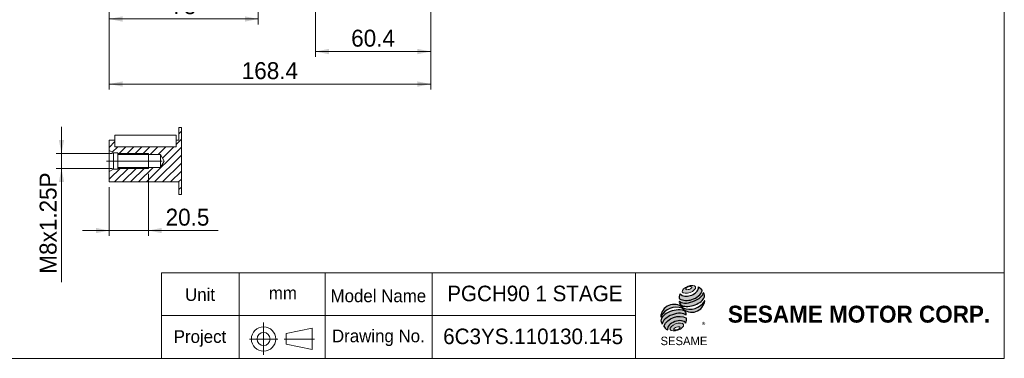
# Model space of a CAD drawing. Header units: millimetres. Extents: x 28 to 804, y 28 to 560.
# Tile 2 of 4: x 288 to 804, y 28 to 206. Entities that reach past the tile are written whole.
import ezdxf

# ---------------------------------------------------------------- set-up
doc = ezdxf.new("R2010")
doc.units = ezdxf.units.MM
doc.header["$LTSCALE"] = 2.8
doc.linetypes.add('CENTERX2', pattern=[20.319999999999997, 12.7, -2.54, 2.54, -2.54])
doc.layers.add('外框線', color=7, linetype='Continuous', lineweight=30)
doc.layers.add('標駐', color=51, linetype='Continuous')
doc.styles.add('SLDTEXTSTYLE0', font='ARIAL.TTF', dxfattribs={"width": 0.948})
doc.styles.add('SLDTEXTSTYLE1', font='MINGLIU.TTC')
doc.styles.add('SLDTEXTSTYLE3', font='ARIALBD.TTF', dxfattribs={"width": 0.948})
doc.dimstyles.new('SLDDIMSTYLE0', dxfattribs={"dimtxt": 8.62955078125, "dimasz": 7, "dimexe": 0, "dimexo": 0.0625, "dimgap": 2.1573876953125, "dimtad": 1, "dimdec": 4, "dimrnd": 1e-09, "dimzin": 12, "dimdsep": 46, "dimtxsty": 'SLDTEXTSTYLE0', "dimsah": 1, "dimcen": 0.09, "dimadec": 0, "dimazin": 0, "dimtfac": 1, "dimtdec": 4, "dimtofl": 0, "dimtmove": 0, "dimatfit": 3, "dimfxl": 0, "dimtolj": 1, "dimtzin": 12, "dimarcsym": 0})
doc.dimstyles.new('SLDDIMSTYLE1', dxfattribs={"dimtxt": 8.62955078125, "dimasz": 7, "dimexe": 0, "dimexo": 0.0625, "dimgap": 2.1573876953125, "dimtad": 1, "dimdec": 4, "dimrnd": 1e-09, "dimzin": 12, "dimdsep": 46, "dimtxsty": 'SLDTEXTSTYLE0', "dimsah": 1, "dimcen": 0.09, "dimadec": 0, "dimazin": 0, "dimtfac": 1, "dimtdec": 4, "dimtofl": 0, "dimtmove": 0, "dimatfit": 3, "dimfxl": 0, "dimtolj": 1, "dimtzin": 12, "dimarcsym": 0})

# ---------------------------------------------------------------- blocks, each defined once
blk = doc.blocks.new('單位定位')
at = {"layer": '外框線', "color": 7, "lineweight": 0}
for p, q in [((362.2478470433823, 72.81930699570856), (362.2478470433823, 28.01930699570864)), ((448.1056308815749, 72.81930699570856), (362.2478470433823, 72.81930699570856)), ((402.8903333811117, 72.81930699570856), (402.8903333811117, 28.01930699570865)), ((448.1056308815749, 50.41930699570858), (362.2478470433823, 50.41930699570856)), ((427.5556563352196, 40.94677118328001), (441.2143215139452, 43.74677118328)), ((441.2143215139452, 43.74677118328), (441.2143215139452, 32.54677118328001)), ((427.5556563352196, 40.94677118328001), (427.5556563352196, 35.34677118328)), ((427.5556563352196, 35.34677118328), (441.2143215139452, 32.54677118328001))]:
    blk.add_line(p, q, dxfattribs=at)
at = {"layer": '外框線', "color": 7, "linetype": 'CENTERX2', "lineweight": 0}
for p, q in [((415.7318551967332, 46.70841536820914), (415.7318551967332, 29.86910442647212)), ((408.3808127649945, 38.1365592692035), (423.1232922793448, 38.1365592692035)), ((426.5558927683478, 38.1365592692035), (442.4277034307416, 38.1365592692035))]:
    blk.add_line(p, q, dxfattribs=at)
at = {"layer": '外框線', "color": 7, "lineweight": 0}
for radius in [6.365473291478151, 3.430891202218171]:
    blk.add_circle((415.7318551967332, 38.1365592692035), radius, dxfattribs=at)
at = {"color": 7, "linetype": 'Continuous', "lineweight": 0, "char_height": 6.6675, "attachment_point": 1, "style": 'SLDTEXTSTYLE0'}
for s, insert in [('Unit', (374.6180426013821, 64.7765769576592)), ('mm', (418.4922529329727, 65.60411488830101)), ('Project', (368.6913760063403, 42.7526989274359))]:
    blk.add_mtext(s, dxfattribs=dict(at, insert=insert))
blk = doc.blocks.new('圖塊18')
at = {"linetype": 'Continuous'}
h = blk.add_hatch(color=1, dxfattribs=at)
edge = h.paths.add_edge_path(flags=0)
edge.add_spline(control_points=[(14.27606128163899, 31.73609818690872), (12.52786339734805, 31.0932387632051), (9.653163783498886, 28.11687362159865), (15.83030166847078, 27.5094824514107), (20.14235108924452, 31.97403016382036), (16.02425916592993, 32.37895761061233), (14.27606128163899, 31.73609818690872)], knot_values=[0, 0, 0, 0, 0.25, 0.5, 0.75, 1, 1, 1, 1], weights=[1, 1, 1, 1, 1, 1, 1], degree=3, periodic=0)
edge = h.paths.add_edge_path(flags=0)
edge.add_spline(control_points=[(14.64048843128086, 31.38407316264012), (15.46372824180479, 31.64175942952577), (17.31865210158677, 31.49120747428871), (15.16159902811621, 29.71926194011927), (12.37921323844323, 29.94508987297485), (13.81724862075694, 31.12638689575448), (14.64048843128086, 31.38407316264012)], knot_values=[0, 0, 0, 0, 0.2500000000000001, 0.5000000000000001, 0.75, 1, 1, 1, 1], weights=[1, 1, 1, 1, 1, 1, 1], degree=3, periodic=0)
h = blk.add_hatch(color=1, dxfattribs=at)
edge = h.paths.add_edge_path(flags=0)
edge.add_spline(control_points=[(10.26279906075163, 27.73953794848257), (9.822189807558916, 26.77497056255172), (9.780371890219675, 25.78848409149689), (9.904224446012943, 25.13712953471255)], knot_values=[0, 0, 0, 0, 0.4884105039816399, 0.4884105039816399, 0.4884105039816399, 0.4884105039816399], weights=[1, 1, 1, 1], degree=3, periodic=0)
edge.add_spline(control_points=[(9.904224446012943, 25.13712953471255), (11.89826045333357, 24.01678471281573), (15.76649393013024, 24.0230860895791), (19.79560088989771, 26.31172490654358), (21.5347615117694, 28.31553334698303), (21.79270978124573, 29.30334098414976)], knot_values=[0, 0, 0, 0, 0.4091170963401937, 0.6548043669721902, 0.8514887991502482, 0.8514887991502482, 0.8514887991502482, 0.8514887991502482], weights=[1, 1, 1, 1, 1, 1], degree=3, periodic=0)
edge.add_spline(control_points=[(21.79270978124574, 29.30334098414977), (21.50191297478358, 29.95274368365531), (20.90069792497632, 30.73466807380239), (19.91825983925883, 31.33562455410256)], knot_values=[0, 0, 0, 0, 0.4590419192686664, 0.4590419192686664, 0.4590419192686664, 0.4590419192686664], weights=[1, 1, 1, 1], degree=3, periodic=0)
edge.add_spline(control_points=[(19.91825983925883, 31.33562455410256), (19.94972824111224, 30.92850467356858), (19.74923563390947, 29.72667340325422), (18.24743016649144, 27.97157558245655), (15.01619953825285, 26.25311494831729), (11.49307139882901, 26.19645150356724), (10.26279906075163, 27.73953794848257)], knot_values=[0, 0, 0, 0, 0.08132341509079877, 0.2279594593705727, 0.4332489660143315, 0.8030080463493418, 0.8030080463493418, 0.8030080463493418, 0.8030080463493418], weights=[1, 1, 1, 1, 1, 1, 1], degree=3, periodic=0)
h = blk.add_hatch(color=1, dxfattribs=at)
edge = h.paths.add_edge_path(flags=0)
edge.add_arc((12.09167216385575, 23.49948178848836), 2.22886676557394, 168.3621772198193, 229.4245234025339)
edge.add_ellipse((16.26683038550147, 25.39614337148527), major_axis=(6.815377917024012, 2.222809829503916), ratio=0.5371428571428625, start_angle=205.6784380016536, end_angle=329.3896542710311)
edge.add_arc((19.78451527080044, 26.75179395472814), 3.231863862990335, 336.1521426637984, 392.8409252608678)
edge.add_ellipse((16.10440372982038, 26.5454282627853), major_axis=(6.311781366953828, 2.360052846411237), ratio=0.4437390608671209, start_angle=185.0255637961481, end_angle=352.21713539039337, ccw=False)
h = blk.add_hatch(color=1, dxfattribs=at)
edge = h.paths.add_edge_path(flags=0)
edge.add_arc((15.41209095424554, 28.53636843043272), 8.943443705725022, 244.9498890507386, 330.52495169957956, ccw=False)
edge.add_arc((7.029990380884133, 15.3109000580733), 6.882229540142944, 48.10924540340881, 177.9500526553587)
edge.add_arc((8.266390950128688, 11.79616111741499), 8.943443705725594, 69.43291289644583, 155.1324078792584, ccw=False)
edge.add_arc((16.36355920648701, 24.94555174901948), 6.882229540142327, 223.9443619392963, 353.2429906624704)
h = blk.add_hatch(color=1, dxfattribs=at)
edge = h.paths.add_edge_path(flags=0)
edge.add_ellipse((7.453400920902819, 13.32119024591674), major_axis=(6.510188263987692, 2.472463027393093), ratio=0.5235294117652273, start_angle=14.095136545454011, end_angle=164.8078450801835, ccw=False)
edge.add_arc((10.97395649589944, 16.91827750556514), 2.505722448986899, 351.5308011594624, 401.4061622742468)
edge.add_ellipse((7.224849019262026, 15.08016040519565), major_axis=(6.901098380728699, 2.024973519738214), ratio=0.534461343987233, start_angle=27.40472928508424, end_angle=171.7282428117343)
edge.add_arc((7.42626722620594, 15.00986510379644), 7.322094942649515, 191.0466409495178, 205.75451162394)
h = blk.add_hatch(color=1, dxfattribs=at)
edge = h.paths.add_edge_path(flags=0)
edge.add_spline(control_points=[(13.64238768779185, 14.99521183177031), (9.542509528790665, 17.28056307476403), (3.601568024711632, 15.1177963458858), (1.753902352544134, 10.82900038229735)], knot_values=[0, 0, 0, 0, 1, 1, 1, 1], weights=[1, 1, 1, 1], degree=3, periodic=0)
edge.add_arc((6.120296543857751, 12.97570026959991), 4.865564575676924, 206.1806388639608, 239.0996167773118)
edge.add_ellipse((8.599055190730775, 10.21088019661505), major_axis=(4.875274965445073, 1.815750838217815), ratio=0.6035256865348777, start_angle=7.596570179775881, end_angle=172.3905265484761, ccw=False)
edge.add_arc((8.928259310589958, 14.3191249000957), 4.762362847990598, 336.231156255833, 368.1615451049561)
h = blk.add_hatch(color=1, dxfattribs=at)
edge = h.paths.add_edge_path(flags=0)
edge.add_spline(control_points=[(7.934489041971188, 11.98175343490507), (9.682686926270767, 12.62461285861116), (13.80077884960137, 12.21968541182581), (9.488729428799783, 7.755137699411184), (3.311591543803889, 8.362528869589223), (6.186291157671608, 11.33889401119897), (7.934489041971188, 11.98175343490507)], knot_values=[0, 0, 0, 0, 0.25, 0.5, 0.7500000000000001, 1, 1, 1, 1], weights=[1, 1, 1, 1, 1, 1, 1], degree=3, periodic=0)
edge = h.paths.add_edge_path(flags=0)
edge.add_spline(control_points=[(8.391604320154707, 10.30018522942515), (7.568364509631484, 10.04249896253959), (6.13529053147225, 8.845351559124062), (8.92511842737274, 8.595748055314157), (11.0747293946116, 10.39146916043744), (9.214844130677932, 10.55787149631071), (8.391604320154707, 10.30018522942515)], knot_values=[0, 0, 0, 0, 0.2500000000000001, 0.5, 0.75, 1, 1, 1, 1], weights=[1, 1, 1, 1, 1, 1, 1], degree=3, periodic=0)
at = {"color": 1, "linetype": 'Continuous', "lineweight": 0}
for points in [[(14.27606128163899, 31.73609818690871), (16.02425916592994, 32.37895761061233), (20.14235108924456, 31.97403016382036), (15.83030166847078, 27.50948245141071), (9.653163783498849, 28.11687362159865), (12.52786339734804, 31.0932387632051), (14.27606128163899, 31.73609818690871)], [(14.64048843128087, 31.38407316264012), (15.4637282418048, 31.64175942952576), (17.31865210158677, 31.49120747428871), (15.1615990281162, 29.71926194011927), (12.37921323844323, 29.94508987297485), (13.81724862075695, 31.12638689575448), (14.64048843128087, 31.38407316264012)], [(7.934489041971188, 11.98175343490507), (9.682686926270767, 12.62461285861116), (13.80077884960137, 12.21968541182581), (9.488729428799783, 7.755137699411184), (3.311591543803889, 8.362528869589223), (6.186291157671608, 11.33889401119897), (7.934489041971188, 11.98175343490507)], [(8.391604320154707, 10.30018522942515), (9.214844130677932, 10.55787149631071), (11.0747293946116, 10.39146916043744), (8.92511842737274, 8.595748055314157), (6.13529053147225, 8.845351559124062), (7.568364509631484, 10.04249896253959), (8.391604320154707, 10.30018522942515)]]:
    blk.add_open_spline(points, degree=3, dxfattribs=at)
at = {"layer": '標駐', "color": 1}
for p, q in [((23.18855530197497, 24.05982507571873), (23.10656904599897, 23.97783881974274)), ((3.564152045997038, 8.84820368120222), (3.614921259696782, 8.898972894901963))]:
    blk.add_line(p, q, dxfattribs=at)
for centre, radius, start, end in [((19.78451527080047, 26.75179395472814), 3.2318638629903, 336.1521426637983, 32.95375475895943), ((7.029990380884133, 15.3109000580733), 6.882229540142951, 48.10924540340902, 177.9500526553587), ((8.266390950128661, 11.79616111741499), 8.943443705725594, 69.43291289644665, 155.1324078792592), ((12.09167216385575, 23.49948178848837), 2.228866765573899, 167.9158934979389, 229.424523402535), ((16.36355920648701, 24.94555174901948), 6.882229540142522, 223.9443619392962, 353.2429906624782), ((15.41209095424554, 28.53636843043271), 8.943443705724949, 244.9498890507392, 330.5249516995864), ((10.97395649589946, 16.91827750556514), 2.505722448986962, 351.5308011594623, 41.40616227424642), ((7.426267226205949, 15.00986510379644), 7.322094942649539, 191.0466409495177, 205.7545116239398), ((6.120296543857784, 12.9757002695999), 4.865564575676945, 206.1806388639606, 239.0996167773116), ((8.928259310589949, 14.3191249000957), 4.762362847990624, 336.2311562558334, 8.16154510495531)]:
    blk.add_arc(centre, radius, start, end, dxfattribs=at)
for centre, major_axis, ratio, start_param, end_param in [((16.10440372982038, 26.5454282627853), (6.311781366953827, 2.360052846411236), 0.4437390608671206, 3.229063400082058, 6.147574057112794), ((16.26683038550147, 25.39614337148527), (6.815377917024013, 2.222809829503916), 0.5371428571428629, 3.589765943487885, 5.748933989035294), ((7.224849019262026, 15.08016040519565), (6.901098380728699, 2.024973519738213), 0.534461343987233, 0.4783027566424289, 2.997223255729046), ((7.453400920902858, 13.32119024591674), (6.510188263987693, 2.472463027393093), 0.5235294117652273, 0.2460065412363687, 2.876439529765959), ((8.599055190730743, 10.21088019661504), (4.875274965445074, 1.815750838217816), 0.6035256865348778, 0.1325851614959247, 3.008782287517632)]:
    blk.add_ellipse(centre, major_axis=major_axis, ratio=ratio, start_param=start_param, end_param=end_param, dxfattribs=at)
for points, knots in [([(10.26279906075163, 27.73953794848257), (11.49307139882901, 26.19645150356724), (15.01619953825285, 26.25311494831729), (18.24743016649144, 27.97157558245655), (19.74923563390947, 29.72667340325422), (19.94972824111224, 30.92850467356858), (19.91825983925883, 31.33562455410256)], [0, 0, 0, 0, 0.3697590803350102, 0.575048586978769, 0.721684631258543, 0.8030080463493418, 0.8030080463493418, 0.8030080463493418, 0.8030080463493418]), ([(9.904224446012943, 25.13712953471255), (11.89826045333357, 24.01678471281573), (15.76649393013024, 24.0230860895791), (19.79560088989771, 26.31172490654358), (21.5347615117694, 28.31553334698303), (21.79270978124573, 29.30334098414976)], [0, 0, 0, 0, 0.4091170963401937, 0.6548043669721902, 0.8514887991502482, 0.8514887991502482, 0.8514887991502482, 0.8514887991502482])]:
    blk.add_open_spline(points, degree=3, knots=knots, dxfattribs=at)
for points in [[(19.91825983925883, 31.33562455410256), (20.90069792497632, 30.73466807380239), (21.50191297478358, 29.95274368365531), (21.79270978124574, 29.30334098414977)], [(10.26279906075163, 27.73953794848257), (9.822189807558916, 26.77497056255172), (9.780371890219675, 25.78848409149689), (9.904224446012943, 25.13712953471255)], [(1.753902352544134, 10.82900038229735), (3.601568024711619, 15.1177963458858), (9.54250952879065, 17.28056307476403), (13.64238768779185, 14.99521183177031)]]:
    blk.add_open_spline(points, degree=3, dxfattribs=at)
at = {"layer": '標駐', "color": 1, "attachment_point": 1}
for s, insert, char_height, style in [('®', (21.55700055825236, 12.81315245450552), 2.963333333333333, 'SLDTEXTSTYLE1'), ('SESAME', (0.03087309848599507, 5.26374002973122), 4.444999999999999, 'SLDTEXTSTYLE0')]:
    blk.add_mtext(s, dxfattribs=dict(at, insert=insert, char_height=char_height, style=style))
blk = doc.blocks.new('NEW LOGO_定位')
at = {"color": 7, "linetype": 'Continuous'}
blk.add_blockref('圖塊18', (9.979581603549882, 6.095276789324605), dxfattribs=at)
blk = doc.blocks.new('圖標定位')
at = {"color": 7, "linetype": 'Continuous'}
blk.add_blockref('NEW LOGO_定位', (613.5776052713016, 28.00000000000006), dxfattribs=at)
blk = doc.blocks.new('*D14')
at = {"color": 7, "linetype": 'Continuous', "lineweight": 0}
for p, q in [((442.9272166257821, 300.1646439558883), (442.9272166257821, 186.0586286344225)), ((503.3272166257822, 247.9146439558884), (503.3272166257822, 186.0586286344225)), ((503.3272166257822, 188.8586286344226), (442.9272166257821, 188.8586286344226))]:
    blk.add_line(p, q, dxfattribs=at)
for points in [[(442.9272166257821, 188.8586286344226), (449.9272166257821, 187.4586286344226), (449.9272166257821, 190.2586286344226)], [(503.3272166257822, 188.8586286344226), (496.3272166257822, 190.2586286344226), (496.3272166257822, 187.4586286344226)]]:
    blk.add_solid(points, dxfattribs=at)
at = {"color": 7, "linetype": 'Continuous', "lineweight": 0, "insert": (461.6051451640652, 200.3184408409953), "char_height": 8.889999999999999, "attachment_point": 1, "style": 'SLDTEXTSTYLE0'}
blk.add_mtext('60.4', dxfattribs=at)
blk = doc.blocks.new('*D16')
at = {"color": 7, "linetype": 'Continuous', "lineweight": 0}
for p, q in [((334.9272166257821, 301.4146439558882), (334.9272166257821, 169.0146439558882)), ((503.3272166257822, 247.9146439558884), (503.3272166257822, 169.0146439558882)), ((334.9272166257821, 171.8146439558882), (503.3272166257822, 171.8146439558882))]:
    blk.add_line(p, q, dxfattribs=at)
for points in [[(334.9272166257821, 171.8146439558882), (341.9272166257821, 170.4146439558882), (341.9272166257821, 173.2146439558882)], [(503.3272166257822, 171.8146439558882), (496.3272166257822, 173.2146439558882), (496.3272166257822, 170.4146439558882)]]:
    blk.add_solid(points, dxfattribs=at)
at = {"color": 7, "linetype": 'Continuous', "lineweight": 0, "insert": (404.3106398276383, 183.2744561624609), "char_height": 8.889999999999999, "attachment_point": 1, "style": 'SLDTEXTSTYLE0'}
blk.add_mtext('168.4', dxfattribs=at)
blk = doc.blocks.new('*D17')
at = {"color": 7, "linetype": 'Continuous', "lineweight": 0}
for p, q in [((334.9272166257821, 301.4146439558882), (334.9272166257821, 203.1245795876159)), ((412.9272166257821, 267.4146439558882), (412.9272166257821, 203.1245795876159)), ((334.9272166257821, 205.9245795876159), (412.9272166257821, 205.9245795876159))]:
    blk.add_line(p, q, dxfattribs=at)
for points in [[(334.9272166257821, 205.9245795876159), (341.9272166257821, 204.5245795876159), (341.9272166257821, 207.3245795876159)], [(412.9272166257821, 205.9245795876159), (405.9272166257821, 207.3245795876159), (405.9272166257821, 204.5245795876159)]]:
    blk.add_solid(points, dxfattribs=at)
at = {"color": 7, "linetype": 'Continuous', "lineweight": 0, "insert": (367.3451637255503, 217.3843917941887), "char_height": 8.889999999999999, "attachment_point": 1, "style": 'SLDTEXTSTYLE0'}
blk.add_mtext('78', dxfattribs=at)
blk = doc.blocks.new('SW_HATCH_0')
at = {"color": 0, "linetype": 'Continuous', "lineweight": 0}
for p, q in [((36.49999899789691, 7.164495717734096), (37.85760644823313, 8.522103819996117)), ((0, 0), (3.000000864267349, 2.999999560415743)), ((1.59747377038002, -2.593310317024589), (4.519778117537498, 0.3289924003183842)), ((4.610562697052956, -3.771007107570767), (8.710564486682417, 0.3289924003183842)), ((8.801351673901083, -3.771007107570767), (12.90135085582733, 0.3289924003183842)), ((12.99213673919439, -3.771007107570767), (17.09213657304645, 0.3289924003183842)), ((17.18292310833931, -3.771007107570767), (21.28292326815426, 0.3289924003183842)), ((19.54606808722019, -18.17100727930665), (37.85760644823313, 0.1405310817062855)), ((21.37370947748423, -3.771007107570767), (25.473709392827, 0.3289924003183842)), ((25.56449560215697, -3.771007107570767), (29.6644956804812, 0.3289924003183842)), ((27.87798983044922, -5.648299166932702), (33.85528204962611, 0.3289924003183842)), ((34.99999921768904, 1.473709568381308), (37.85760644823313, 4.331317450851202)), ((23.73685413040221, -18.17100727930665), (37.85760644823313, -4.050254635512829)), ((27.92764049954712, -18.17100727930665), (37.85760644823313, -8.241041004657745)), ((0, -16.76314547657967), (6.19213730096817, -10.57100719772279)), ((2.782922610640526, -18.17100727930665), (10.38292367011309, -10.57100719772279)), ((6.973708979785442, -18.17100727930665), (14.5737087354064, -10.57100719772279)), ((11.16449534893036, -18.17100727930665), (18.76449575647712, -10.57100719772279)), ((15.35528171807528, -18.17100727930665), (22.95528179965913, -10.57100719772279)), ((32.11842654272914, -18.17100727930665), (37.85760644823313, -12.43182704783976)), ((36.30921291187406, -18.17100727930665), (37.85760644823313, -16.62261374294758)), ((36.49999899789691, -22.17100625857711), (37.85760644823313, -20.81339946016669))]:
    blk.add_line(p, q, dxfattribs=at)
blk = doc.blocks.new('*D45')
at = {"color": 7, "linetype": 'Continuous', "lineweight": 0}
for p, q in [((309.9272166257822, 135.4616885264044), (309.9272166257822, 149.4616885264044)), ((336.6272166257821, 135.4616885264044), (307.1272166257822, 135.4616885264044)), ((309.9272166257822, 127.4616885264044), (309.9272166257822, 135.4616885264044)), ((336.6272166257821, 127.4616885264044), (307.1272166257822, 127.4616885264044)), ((309.9272166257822, 127.4616885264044), (309.9272166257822, 67.89714035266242))]:
    blk.add_line(p, q, dxfattribs=at)
for points in [[(309.9272166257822, 135.4616885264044), (311.3272166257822, 142.4616885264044), (308.5272166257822, 142.4616885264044)], [(309.9272166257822, 127.4616885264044), (308.5272166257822, 120.4616885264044), (311.3272166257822, 120.4616885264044)]]:
    blk.add_solid(points, dxfattribs=at)
at = {"color": 7, "linetype": 'Continuous', "lineweight": 0, "char_height": 8.889999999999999, "attachment_point": 1, "rotation": 90, "style": 'SLDTEXTSTYLE0'}
for s, insert in [('x1.25P', (298.4674044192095, 88.79727260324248)), ('8', (298.4674044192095, 82.21521970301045)), ('M', (298.4674044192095, 72.34214035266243))]:
    blk.add_mtext(s, dxfattribs=dict(at, insert=insert))
blk = doc.blocks.new('*D46')
at = {"color": 7, "linetype": 'Continuous', "lineweight": 0}
for p, q in [((355.4272166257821, 124.6616885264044), (355.4272166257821, 92.20741719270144)), ((334.9272166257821, 117.6616885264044), (334.9272166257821, 92.20741719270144)), ((334.9272166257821, 95.00741719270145), (320.9272166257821, 95.00741719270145)), ((334.9272166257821, 95.00741719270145), (355.4272166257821, 95.00741719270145)), ((355.4272166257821, 95.00741719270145), (391.9324619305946, 95.00741719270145))]:
    blk.add_line(p, q, dxfattribs=at)
for points in [[(334.9272166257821, 95.00741719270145), (327.9272166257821, 96.40741719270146), (327.9272166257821, 93.60741719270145)], [(355.4272166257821, 95.00741719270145), (362.4272166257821, 93.60741719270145), (362.4272166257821, 96.40741719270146)]]:
    blk.add_solid(points, dxfattribs=at)
at = {"color": 7, "linetype": 'Continuous', "lineweight": 0, "insert": (364.4433190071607, 106.4672293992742), "char_height": 8.889999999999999, "attachment_point": 1, "style": 'SLDTEXTSTYLE0'}
blk.add_mtext('20.5', dxfattribs=at)

msp = doc.modelspace()

# ---------------------------------------------------------------- linework, layer by layer
at = {"color": 7, "linetype": 'Continuous', "lineweight": 0}
for p, q in [((803.5999999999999, 560), (803.5999999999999, 28.00000000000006)), ((372.7848241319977, 113.9616882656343), (372.7848241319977, 148.9616887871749)), ((339.4272167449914, 135.4616887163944), (355.4272165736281, 135.4616887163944)), ((355.4272165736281, 127.4616883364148), (355.4272165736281, 135.4616887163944)), ((339.4272167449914, 127.4616883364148), (355.4272165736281, 127.4616883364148)), ((447.9999999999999, 28.00000000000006), (447.9999999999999, 72.80000000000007)), ((803.5999999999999, 72.80000000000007), (447.9999999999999, 72.80000000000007)), ((504, 28.00000000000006), (504, 72.80000000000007)), ((610.3999999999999, 28.00000000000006), (610.3999999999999, 72.80000000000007)), ((610.3999999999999, 50.40000000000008), (447.9999999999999, 50.40000000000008)), ((28.00000000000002, 28.00000000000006), (803.5999999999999, 28.00000000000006))]:
    msp.add_line(p, q, dxfattribs=at)
at = {"color": 7, "linetype": 'Continuous', "lineweight": 15}
for p, q in [((337.9272159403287, 138.9616880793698), (337.9272159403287, 144.9616885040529)), ((337.9272159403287, 144.9616885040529), (369.9272169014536, 144.9616885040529)), ((369.9272169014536, 144.9616885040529), (369.9272169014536, 138.9616880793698)), ((371.4272173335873, 142.4616886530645), (371.4272173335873, 148.9616887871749)), ((371.4272173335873, 148.9616887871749), (372.7848241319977, 148.9616887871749)), ((334.9272176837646, 142.4616886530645), (337.9272159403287, 142.4616886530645)), ((334.9272176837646, 136.9616885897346), (334.9272176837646, 142.4616886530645)), ((337.9272159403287, 138.9616880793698), (337.9272159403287, 142.4616886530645)), ((369.9272169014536, 142.4616886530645), (371.4272173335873, 142.4616886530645)), ((369.9272169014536, 142.4616886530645), (369.9272169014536, 138.9616880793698)), ((337.0922815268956, 135.7116886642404), (334.9272176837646, 136.9616885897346)), ((334.9272176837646, 136.9616885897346), (334.9272176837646, 125.9616884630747)), ((339.4272189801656, 135.7116886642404), (337.0922815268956, 135.7116886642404)), ((337.0922815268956, 135.7116886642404), (337.0922815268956, 127.2116883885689)), ((337.9272159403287, 138.9616880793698), (369.9272169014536, 138.9616880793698)), ((339.4272189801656, 134.8616885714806), (339.4272189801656, 135.7116886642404)), ((361.6772167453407, 134.8616885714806), (339.4272189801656, 134.8616885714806)), ((339.4272189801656, 134.8616885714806), (339.4272189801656, 128.0616884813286)), ((363.720143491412, 131.4616885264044), (361.6772167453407, 134.8616885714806)), ((361.6772167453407, 134.8616885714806), (361.6772167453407, 128.0616884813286)), ((361.6772167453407, 128.0616884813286), (363.720143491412, 131.4616885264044)), ((334.9272176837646, 125.9616884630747), (337.0922815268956, 127.2116883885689)), ((334.9272176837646, 120.4616883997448), (334.9272176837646, 125.9616884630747)), ((337.0922815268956, 127.2116883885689), (339.4272189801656, 127.2116883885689)), ((339.4272189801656, 127.2116883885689), (339.4272189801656, 128.0616884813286)), ((339.4272189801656, 128.0616884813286), (361.6772167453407, 128.0616884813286)), ((371.4272173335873, 120.4616883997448), (334.9272176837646, 120.4616883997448)), ((371.4272173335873, 113.9616882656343), (371.4272173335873, 120.4616883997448)), ((372.7848241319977, 113.9616882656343), (371.4272173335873, 113.9616882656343))]:
    msp.add_line(p, q, dxfattribs=at)
at = {"color": 7, "linetype": 'CENTERX2', "lineweight": 0, "ltscale": 2.8}
msp.add_line((333.5558425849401, 131.4616885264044), (362.6772165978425, 131.4616885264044), dxfattribs=at)

# ---------------------------------------------------------------- block references
at = {"color": 7, "linetype": 'Continuous', "lineweight": 0}
msp.add_blockref('SW_HATCH_0', (334.9272176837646, 138.6326956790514), dxfattribs=at)
at = {"color": 7, "linetype": 'Continuous'}
for name in ['單位定位', '圖標定位']:
    msp.add_blockref(name, (0, 0), dxfattribs=at)

# ---------------------------------------------------------------- texts
at = {"color": 7, "linetype": 'Continuous', "lineweight": 0, "attachment_point": 1}
for s, insert, char_height, style in [('Model Name', (450.8116653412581, 64.1048594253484), 6.6675, 'SLDTEXTSTYLE0'), ('PGCH90 1 STAGE', (511.9035888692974, 66.097703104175), 8.149166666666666, 'SLDTEXTSTYLE0'), ('SESAME MOTOR CORP.', (658.8555498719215, 55.60647901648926), 8.889999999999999, 'SLDTEXTSTYLE3'), ('Drawing No.', (451.5525007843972, 43.1048594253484), 6.6675, 'SLDTEXTSTYLE0'), ('6C3YS.110130.145', (509.7880079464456, 43.58819779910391), 8.149166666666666, 'SLDTEXTSTYLE0')]:
    msp.add_mtext(s, dxfattribs=dict(at, insert=insert, char_height=char_height, style=style))

# ---------------------------------------------------------------- dimensions: what is measured, and where the dimension line sits
at = {"color": 7, "linetype": 'Continuous', "lineweight": 0}
for base, p1, p2, dimstyle, picture, middle in [((503.3272166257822, 171.8146439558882), (334.9272166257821, 304.2146439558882), (503.3272166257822, 250.7146439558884), 'SLDDIMSTYLE0', '*D16', (419.1272166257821, 171.8146439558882)), ((412.9272166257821, 205.9245795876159), (334.9272166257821, 304.2146439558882), (412.9272166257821, 270.2146439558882), 'SLDDIMSTYLE0', '*D17', (373.9272166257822, 205.9245795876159)), ((442.9272166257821, 188.8586286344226), (503.3272166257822, 250.7146439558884), (442.9272166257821, 302.9646439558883), 'SLDDIMSTYLE0', '*D14', (473.1272166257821, 188.8586286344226)), ((355.4272166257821, 95.00741719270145), (334.9272166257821, 120.4616885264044), (355.4272166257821, 127.4616885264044), 'SLDDIMSTYLE1', '*D46', (375.9653904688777, 95.00741719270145))]:
    dim = msp.add_linear_dim(base=base, p1=p1, p2=p2, dimstyle=dimstyle, dxfattribs=at)
    dim.commit()
    dim.dimension.update_dxf_attribs({"geometry": picture, "text_midpoint": middle, "dimtype": 160})
dim = msp.add_linear_dim(base=(309.9272166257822, 135.4616885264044), p1=(339.4272166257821, 127.4616885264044), p2=(339.4272166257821, 135.4616885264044), angle=90.0000000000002, text='M<>x1.25P', dimstyle='SLDDIMSTYLE1', dxfattribs=at)
dim.commit()
dim.dimension.update_dxf_attribs({"geometry": '*D45', "text_midpoint": (309.9272166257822, 99.00780392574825), "dimtype": 160})

doc.saveas('drawing.dxf')
